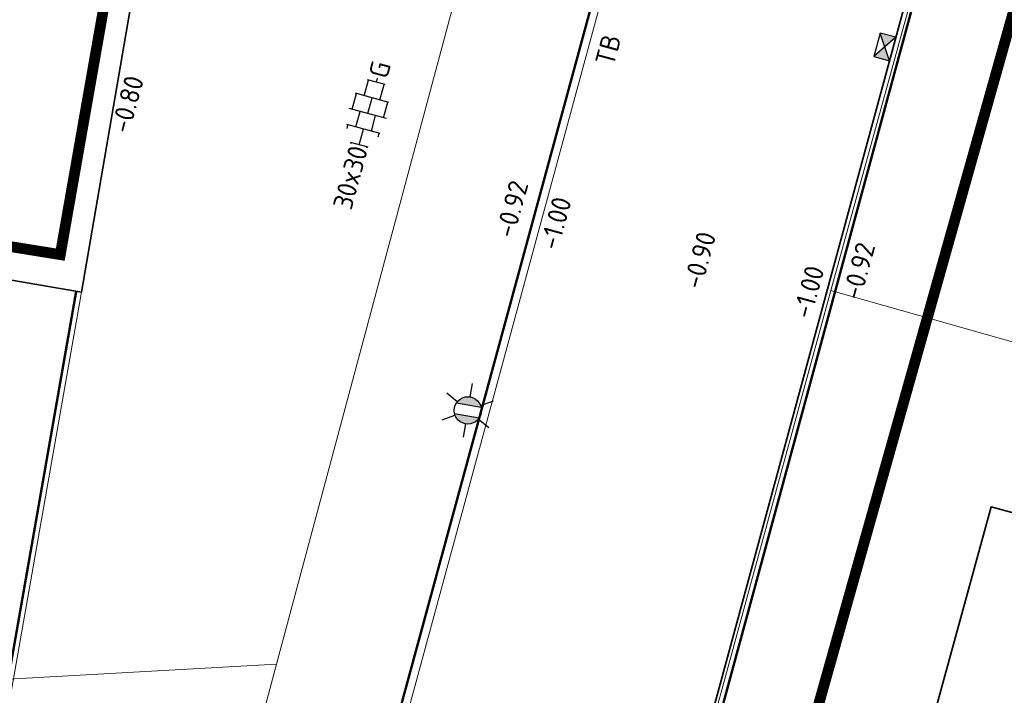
# Model space of a CAD drawing. Header units: metres. Extents: x 2514 to 227642, y 1683 to 852646.
# Tile 51 of 256: x 113613 to 113631, y 426348 to 426361. Entities that reach past the tile are written whole.
import ezdxf
from ezdxf.enums import TextEntityAlignment as Align
from ezdxf.lldxf.tags import DXFTag

# ---------------------------------------------------------------- set-up
doc = ezdxf.new("R2010")
doc.units = ezdxf.units.M
doc.linetypes.add('XX-CENTER', pattern=[8, 5, -1, 1, -1])
for name, color, linetype, lineweight in [('B-WE-GR-BEPLANTING_CULTUUR_HEESTERS-GV', 252, 'Continuous', 18), ('B-WE-KG-GRENS_PERCEEL-GV', 252, 'KG-PERCEEL', 18), ('B-WE-OG-BEBOUWING-GV', 4, 'Continuous', 35), ('B-WE-OG-TERREIN_CULTUURSCHEIDING-GV', 252, 'Continuous', 18), ('N-WE-IE-MEUBILAIR_WEGMEUBILAIR_LICHTMAST-S', 7, 'Continuous', 25), ('N-WE-KG-WERKGRENS-G', 7, 'XX-CENTER', 35), ('N-WE-RI-HWA_KOLK-S', 150, 'Continuous', 25), ('N-WE-VH-KANTOPSLUITING-T18', 1, 'Continuous', 18), ('N-WE-VH-KANTOPSLUITING_ACHTERKANTBAND-G', 1, 'Continuous', 50), ('N-WE-VH-KANTOPSLUITING_GELEIDEBAND-G', 2, 'Continuous', 35), ('N-WE-VH-KANTOPSLUITING_OPSLUITBAND_100X200-G', 1, 'Continuous', 18), ('N-WE-VH-KANTOPSLUITING_TROTTOIRBAND_130 150-G', 2, 'Continuous', 13), ('N-WE-VH-NAP-T18', 1, 'Continuous', 18), ('N-WE-VH-VERHARDING_TEGEL-S', 1, 'Continuous', 25)]:
    doc.layers.add(name, color=color, linetype=linetype, lineweight=lineweight)
doc.styles.add('ISO', font='NLCS-ISO.ttf')
doc.styles.add('NLCS-ISO', font='NLCS-ISO.ttf', dxfattribs={"height": 1.8})
doc.styles.add('NLCS-ISO-M200-T18', font='NLCS-ISO.ttf', dxfattribs={"height": 0.36})
doc.styles.get("Standard").update_dxf_attribs({"font": 'romans'})
tags = doc.linetypes.add('KG-PERCEEL', pattern='A,5.5,-2,["P",Standard,S=1.8,R=0,X=-0.5,Y=-0.9],-2,5.5,-2,[5,NLCS.SHX,S=0.75,R=0,X=0,Y=0],-2', length=19).pattern_tags.tags
tags[6] = DXFTag(74, 10)

# ---------------------------------------------------------------- blocks, each defined once
blk = doc.blocks.new('SVH-TEGEL_300X300_DUN_HALFST_KL-SO')
for p, q in [((-1.837, 1.5), (-1.5, 1.5)), ((-1.5, -1.6), (-1.5, 1.6)), ((0, -1.784), (0, 1.784)), ((0, 1.5), (1.5, 1.5)), ((1.5, -1.6), (1.5, 1.6)), ((-3.08, 0.75), (-3, 0.75)), ((-3, -0.835), (-3, 0.835)), ((-3, 0), (-1.5, 0)), ((-1.5, 0.75), (0, 0.75)), ((0, 0), (1.5, 0)), ((1.5, 0.75), (3, 0.75)), ((3, -0.835), (3, 0.835)), ((3, 0), (3.395, 0)), ((-3.08, -0.75), (-3, -0.75)), ((-1.5, -0.75), (0, -0.75)), ((1.5, -0.75), (3, -0.75)), ((-1.837, -1.5), (-1.5, -1.5)), ((0, -1.5), (1.5, -1.5))]:
    blk.add_line(p, q)
at = {"style": 'NLCS-ISO'}
blk.add_attdef('FORMAAT', text='', height=1.8, dxfattribs=at).set_placement((-3.18, 0), align=Align.MIDDLE_RIGHT)
blk.add_attdef('KLEUR', text='', height=1.8, dxfattribs=at).set_placement((3.495, 0), align=Align.MIDDLE_LEFT)
at = {"style": 'NLCS-ISO', "flags": 1}
blk.add_attdef('FUNCTIE', text='', height=1.8, dxfattribs=at).set_placement((0.116, -3.585), align=Align.MIDDLE_CENTER)
blk = doc.blocks.new('N-SRI-KOLK_STRAAT_450X300-SO')
h = blk.add_hatch(color=256)
h.dxf.hatch_style = 1
h.paths.add_polyline_path([(0, 0.75), (-1.125, 1.5), (-1.125, 0)])
h.paths.add_polyline_path([(1.125, 1.5), (0, 0.75), (1.125, 0)])
for p, q in [((-1.125, 0), (1.125, 1.5)), ((1.125, 0), (-1.125, 1.5))]:
    blk.add_line(p, q)
at = {"flags": 128}
blk.add_lwpolyline([(-1.125, 0), (1.125, 0), (1.125, 1.5), (-1.125, 1.5)], close=True, dxfattribs=at)
blk = doc.blocks.new('N-SIE-WEG_LICHTMAST-SO')
h = blk.add_hatch(color=256)
h.paths.add_polyline_path([(1.163, 0.5, 0.658505), (-1.163, 0.5)])
h.paths.add_polyline_path([(-1.163, -0.5, 0.658505), (1.163, -0.5)])
at = {"flags": 128}
for points in [[(0, 1.266), (0, 2.531)], [(-2.192, 1.266), (-1.096, 0.633)], [(1.096, 0.633), (2.192, 1.266)], [(-1.163, 0.5), (1.163, 0.5)], [(-2.192, -1.266), (-1.096, -0.633)], [(-1.163, -0.5), (1.163, -0.5)], [(2.192, -1.266), (1.096, -0.633)], [(0, -1.266), (0, -2.531)]]:
    blk.add_lwpolyline(points, dxfattribs=at)
at = {"ltscale": 0.5}
blk.add_circle((0, 0), 1.266, dxfattribs=at)
at = {"style": 'NLCS-ISO'}
blk.add_attdef('TYPE', text='', height=1.8, dxfattribs=at).set_placement((0, 2.531), align=Align.BOTTOM_CENTER)

msp = doc.modelspace()

# ---------------------------------------------------------------- linework, layer by layer
at = {"layer": 'B-WE-GR-BEPLANTING_CULTUUR_HEESTERS-GV'}
msp.add_lwpolyline([(113626.643, 426382.31), (113618.975, 426384.485), (113614, 426355.577), (113601.695, 426357.694), (113601.317, 426355.593), (113601.139, 426355.625), (113600.888, 426354.231), (113609.551, 426348.234), (113617.62, 426348.685)], close=True, dxfattribs=at)
at = {"layer": 'B-WE-KG-GRENS_PERCEEL-GV', "ltscale": 0.2}
for points in [[(113631.603, 426369.059), (113627.896, 426355.613), (113638.9, 426352.495), (113638.057, 426349.511), (113665.804, 426342.028), (113670.303, 426358.555)], [(113627.896, 426355.613), (113623.201, 426338.415)]]:
    msp.add_lwpolyline(points, dxfattribs=at)
at = {"layer": 'B-WE-OG-BEBOUWING-GV'}
msp.add_lwpolyline([(113601.695, 426357.694), (113614, 426355.577), (113618.975, 426384.485), (113619.62, 426388.23), (113607.452, 426390.375)], dxfattribs=at)
msp.add_lwpolyline([(113638.9, 426352.495), (113633.076, 426354.145), (113632.274, 426351.217), (113630.866, 426351.603), (113628.176, 426341.801), (113631.84, 426340.795), (113631.539, 426339.696), (113639.255, 426337.577), (113639.829, 426339.987), (113642.022, 426348.272), (113638.605, 426349.264), (113638.751, 426349.803), (113638.185, 426349.963)], close=True, dxfattribs=at)
at = {"layer": 'B-WE-OG-TERREIN_CULTUURSCHEIDING-GV'}
msp.add_lwpolyline([(113616.913, 426346.051), (113617.62, 426348.685), (113609.551, 426348.234), (113611.252, 426347.057)], close=True, dxfattribs=at)
at = {"layer": 'N-WE-KG-WERKGRENS-G', "ltscale": 0.5, "const_width": 0.2, "flags": 128}
msp.add_lwpolyline([(113539.652, 426425.541), (113533.034, 426426.579), (113512.978, 426310.885), (113509.106, 426305.095), (113507.039, 426292.73), (113504.728, 426279.396), (113497.949, 426267.392), (113491.721, 426263.905), (113496.136, 426256.365), (113502.435, 426260.053, -0.182232), (113509.838, 426261.318, -0.126544), (113516.642, 426258.09), (113523.828, 426262.829), (113521.668, 426266.104), (113525.98, 426265.334), (113539.291, 426339.571), (113541.863, 426353.106), (113543.716, 426365.72), (113550.178, 426401.905), (113551.547, 426409.78), (113574.553, 426405.734), (113573.157, 426397.506), (113607.198, 426391.573), (113606.914, 426389.946), (113619.162, 426387.845), (113613.609, 426356.275), (113601.182, 426358.276), (113600.845, 426356.182), (113597.954, 426356.648), (113593.562, 426350.547), (113574.97, 426354.003), (113574.327, 426350.546), (113615.634, 426343.691), (113593.57, 426263.699, 0.356973), (113596.583, 426256.89), (113595.271, 426248.698), (113599.487, 426248.023), (113601.054, 426254.868), (113602.72, 426255.869), (113636.901, 426249.843), (113711.239, 426237.251), (113711.078, 426236.35), (113716.526, 426235.533), (113716.685, 426236.595), (113718.512, 426236.321), (113734.103, 426277.353), (113735.865, 426278.617), (113776.182, 426271.575), (113774.564, 426262.996), (113804.256, 426258), (113798.274, 426223.759), (113796.469, 426212.743), (113816.717, 426209.189), (113821.532, 426236.979), (113822.449, 426236.82), (113823.388, 426242.034), (113822.132, 426242.26), (113830.108, 426272.94), (113832.685, 426287.571), (113850.983, 426284.543), (113878.799, 426279.99), (113865.198, 426203.132), (113884.246, 426200.097), (113884.458, 426196.374), (113883.446, 426190.397), (113921.214, 426183.978), (113921.482, 426185.328), (113923.778, 426184.872), (113926.223, 426198.093), (113928.449, 426210.745), (113964.907, 426204.42), (113960.406, 426178.602), (113963.561, 426178.134), (113967.734, 426203.401), (113997.515, 426198.193), (113998.702, 426198.006), (113998.957, 426199.616), (114022.375, 426195.633), (114018.261, 426170.621), (114024.177, 426169.647), (114029.085, 426200.395), (114026.448, 426200.718), (114031.499, 426230.088), (114054.44, 426226.248), (114057.477, 426225.696), (114056.841, 426222.197), (114059.961, 426221.626), (114065.65, 426244.354), (114035.59, 426249.218), (114041.184, 426283.399), (114056.073, 426280.709), (114056.721, 426283.698), (114042.185, 426286.164), (114046.915, 426313.16), (114065.34, 426310.078), (114066.402, 426316.804), (114058.916, 426317.879), (114056.3, 426327.344), (114067.79, 426392.772), (114039.145, 426397.909), (113967.805, 426410.127), (113958.58, 426362.909), (114027.859, 426351.392), (114036.556, 426349.826), (114034.317, 426336.794), (114032.043, 426337.194), (114031.497, 426333.947), (114035.343, 426333.283), (114031.409, 426310.162), (113989.982, 426317.452), (113994.21, 426340.55), (114008.87, 426338.023), (114009.525, 426341.433), (113875.208, 426365.513)], format="xyb", dxfattribs=at)
msp.add_lwpolyline([(113644.37, 426393.515), (113677.311, 426387.81), (113654.836, 426305.024, 0.490671), (113660.567, 426297.441), (113723.502, 426286.064, -0.464347), (113727.554, 426279.029), (113715.781, 426246.949, -0.428326), (113710.445, 426244.632), (113609.459, 426261.846, -0.401424), (113605.096, 426267.725), (113639.109, 426388.598), (113642.957, 426388.013)], format="xyb", close=True, dxfattribs=at)
at = {"layer": 'N-WE-VH-KANTOPSLUITING_ACHTERKANTBAND-G', "ltscale": 0.2}
for p, q in [((113633.063, 426396.225), (113597.837, 426266.669)), ((113638.611, 426394.716), (113604.282, 426268.458))]:
    msp.add_line(p, q, dxfattribs=at)
msp.add_lwpolyline([(113613.902, 426355.594), (113612.473, 426347.479), (113607.407, 426348.371)], dxfattribs=at)
at = {"layer": 'N-WE-VH-KANTOPSLUITING_GELEIDEBAND-G', "ltscale": 0.2}
msp.add_line((113638.467, 426394.755), (113604.138, 426268.497), dxfattribs=at)
at = {"layer": 'N-WE-VH-KANTOPSLUITING_OPSLUITBAND_100X200-G', "ltscale": 0.2}
msp.add_lwpolyline([(113614, 426355.577), (113612.554, 426347.363), (113607.367, 426348.277)], dxfattribs=at)
at = {"layer": 'N-WE-VH-KANTOPSLUITING_TROTTOIRBAND_130 150-G', "ltscale": 0.2}
msp.add_line((113623.991, 426362.288), (113597.982, 426266.629), dxfattribs=at)

# ---------------------------------------------------------------- block references
at = {"layer": 'N-WE-IE-MEUBILAIR_WEGMEUBILAIR_LICHTMAST-S', "xscale": 0.2, "yscale": 0.2, "zscale": 0.2, "rotation": 350.1566500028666}
msp.add_blockref('N-SIE-WEG_LICHTMAST-SO', (113621.164, 426353.389), dxfattribs=at)
at = {"layer": 'N-WE-RI-HWA_KOLK-S', "ltscale": 0.2, "xscale": 0.2, "yscale": 0.2, "zscale": 0.2, "rotation": 74.78930127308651}
msp.add_blockref('N-SRI-KOLK_STRAAT_450X300-SO', (113629.04, 426360.085), dxfattribs=at)
at = {"layer": 'N-WE-VH-VERHARDING_TEGEL-S', "xscale": 0.2, "yscale": 0.2, "zscale": 0.2, "rotation": 74.75000000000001}
msp.add_blockref('SVH-TEGEL_300X300_DUN_HALFST_KL-SO', (113619.311, 426358.89), dxfattribs=at).add_auto_attribs({'FORMAAT': '30x30', 'KLEUR': 'G'})

# ---------------------------------------------------------------- texts
at = {"layer": 'N-WE-VH-KANTOPSLUITING-T18', "style": 'NLCS-ISO-M200-T18'}
msp.add_text('TB', height=0.36, rotation=74.7893, dxfattribs=at).set_placement((113623.867, 426359.751))
at = {"layer": 'N-WE-VH-NAP-T18', "style": 'ISO'}
for s, p in [('-0.80', (113614.887, 426358.5)), ('-0.92', (113622.015, 426356.562)), ('-1.00', (113622.838, 426356.338)), ('-0.90', (113625.496, 426355.616)), ('-0.92', (113628.445, 426355.416)), ('-1.00', (113627.525, 426355.064))]:
    msp.add_text(s, height=0.36, rotation=74.7893, dxfattribs=at).set_placement(p)

doc.saveas('drawing.dxf')
